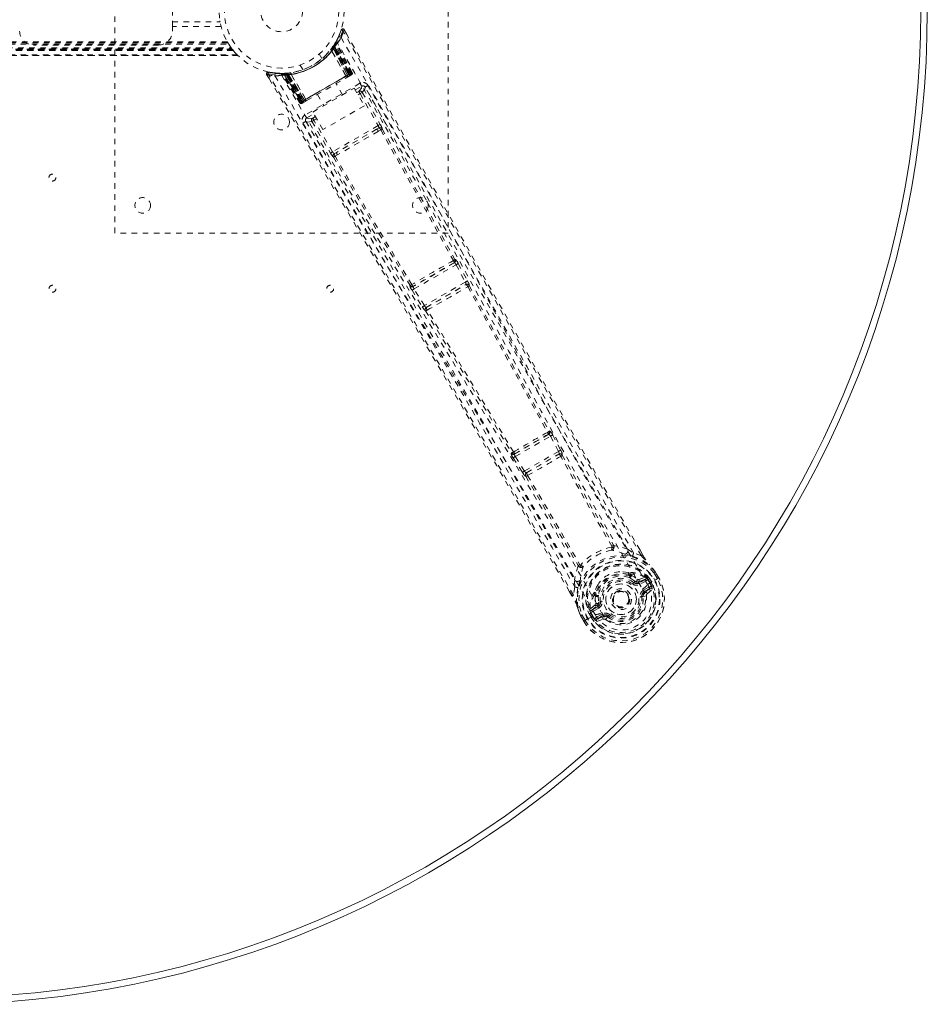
# Model space of a CAD drawing. Header units: inches. Extents: x 7.1 to 78.6, y 22.7 to 58.4.
# Tile 4 of 5: x 62.3 to 78.6, y 22.7 to 40.4. Entities that reach past the tile are written whole.
import ezdxf

# ---------------------------------------------------------------- set-up
doc = ezdxf.new("R2010")
doc.units = ezdxf.units.IN
doc.header["$MEASUREMENT"] = 0
doc.linetypes.add('SLD-Dashed', pattern=[0.075, 0.05, -0.025])
doc.linetypes.add('SLD-Solid', pattern=[0])

msp = doc.modelspace()

# ---------------------------------------------------------------- linework, layer by layer
at = {"color": 7, "linetype": 'SLD-Dashed', "lineweight": 0}
for p, q in [((63.965, 36.557), (63.965, 44.557)), ((69.965, 44.557), (69.965, 36.557)), ((65, 40.276), (65, 40.839)), ((65, 40.36), (65.858, 40.36)), ((65.876, 40.276), (65, 40.276)), ((65, 40.276), (65, 40.192)), ((68.093, 40.217), (68.067, 40.203)), ((68.135, 40.143), (68.093, 40.217)), ((67.987, 40.08), (67.93, 39.974)), ((68.039, 40.212), (67.991, 40.091)), ((66.08, 39.863), (19.6, 39.863)), ((66.077, 39.867), (19.604, 39.867)), ((19.605, 39.869), (66.076, 39.869)), ((19.607, 39.871), (66.074, 39.871)), ((19.623, 39.893), (66.057, 39.893)), ((19.668, 39.959), (66.013, 39.959)), ((19.683, 39.984), (65.997, 39.984)), ((19.694, 40.002), (65.987, 40.002)), ((64.75, 39.942), (62.5, 39.942)), ((66.074, 39.871), (66.09, 39.851)), ((67.852, 39.861), (67.85, 39.859)), ((67.879, 39.896), (67.902, 39.879)), ((67.881, 39.899), (67.897, 39.923)), ((67.881, 39.899), (67.904, 39.882)), ((67.892, 39.916), (67.89, 39.912)), ((67.89, 39.912), (67.913, 39.895)), ((67.891, 39.885), (67.892, 39.886)), ((68.15, 39.398), (67.891, 39.885)), ((67.933, 39.951), (67.892, 39.886)), ((67.892, 39.916), (67.916, 39.899)), ((67.892, 39.886), (68.151, 39.399)), ((67.894, 39.917), (67.893, 39.916)), ((67.934, 39.98), (67.894, 39.917)), ((67.897, 39.923), (67.901, 39.928)), ((67.897, 39.923), (67.921, 39.907)), ((67.901, 39.928), (67.906, 39.936)), ((67.901, 39.928), (67.925, 39.912)), ((67.902, 39.879), (68.172, 39.411)), ((68.175, 39.413), (67.904, 39.882)), ((68.188, 39.42), (67.913, 39.895)), ((67.916, 39.899), (68.191, 39.422)), ((67.925, 39.912), (67.921, 39.907)), ((67.921, 39.907), (68.199, 39.426)), ((67.93, 39.942), (67.925, 39.941)), ((68.203, 39.429), (67.925, 39.912)), ((68.209, 39.428), (67.931, 39.954)), ((68.209, 39.433), (67.933, 39.951)), ((67.952, 39.983), (67.944, 39.97)), ((68.225, 39.442), (67.944, 39.97)), ((67.952, 40.012), (67.945, 39.999)), ((68.236, 39.448), (67.952, 39.983)), ((19.5, 39.752), (66.181, 39.752)), ((66.18, 39.752), (19.501, 39.752)), ((19.502, 39.752), (66.179, 39.752)), ((66.167, 39.764), (19.513, 39.764)), ((66.097, 39.842), (19.584, 39.842)), ((19.584, 39.842), (66.097, 39.842)), ((19.588, 39.847), (66.093, 39.847)), ((19.589, 39.848), (66.092, 39.848)), ((66.09, 39.851), (19.591, 39.851)), ((19.591, 39.851), (66.09, 39.851)), ((66.092, 39.848), (66.097, 39.842)), ((66.097, 39.842), (66.093, 39.847)), ((67.692, 39.699), (67.644, 39.782)), ((67.868, 39.839), (67.867, 39.837)), ((68.124, 39.383), (67.867, 39.837)), ((67.868, 39.839), (68.126, 39.383)), ((67.297, 39.582), (67.346, 39.499)), ((66.696, 39.41), (66.739, 39.338)), ((66.722, 39.426), (66.728, 39.455)), ((66.853, 39.44), (66.728, 39.455)), ((66.96, 39.43), (66.944, 39.43)), ((66.985, 39.416), (66.969, 39.416)), ((67.29, 38.902), (66.969, 39.416)), ((67.055, 39.433), (66.981, 39.43)), ((67.302, 38.909), (66.985, 39.416)), ((67.005, 39.419), (67.322, 38.916)), ((67.083, 39.419), (67.006, 39.416)), ((67.318, 38.918), (67.006, 39.416)), ((67.045, 39.404), (67.043, 39.433)), ((67.043, 39.433), (67.049, 39.433)), ((67.045, 39.404), (67.324, 38.921)), ((67.051, 39.404), (67.045, 39.404)), ((67.051, 39.404), (67.049, 39.433)), ((67.328, 38.924), (67.051, 39.404)), ((67.057, 39.434), (67.055, 39.433)), ((67.062, 39.434), (67.058, 39.434)), ((67.06, 39.405), (67.058, 39.434)), ((67.336, 38.928), (67.06, 39.405)), ((67.065, 39.405), (67.062, 39.434)), ((67.065, 39.405), (67.339, 38.93)), ((67.077, 39.435), (67.081, 39.436)), ((67.08, 39.407), (67.077, 39.435)), ((67.08, 39.407), (67.352, 38.937)), ((67.084, 39.407), (67.081, 39.436)), ((67.083, 39.419), (67.085, 39.42)), ((67.375, 38.951), (67.083, 39.419)), ((67.355, 38.939), (67.084, 39.407)), ((67.085, 39.42), (67.377, 38.952)), ((67.128, 39.442), (67.125, 39.441)), ((67.138, 39.417), (67.136, 39.417)), ((67.402, 38.965), (67.136, 39.417)), ((67.138, 39.417), (67.403, 38.967)), ((68.199, 39.426), (67.328, 38.924)), ((67.339, 38.93), (68.188, 39.42)), ((67.346, 39.499), (67.348, 39.5)), ((68.172, 39.411), (67.355, 38.939)), ((68.124, 39.383), (68.126, 39.383)), ((68.14, 39.359), (68.198, 39.392)), ((68.151, 39.399), (68.15, 39.398)), ((68.151, 39.399), (68.209, 39.433)), ((68.172, 39.411), (68.175, 39.413)), ((68.202, 39.395), (68.205, 39.397)), ((68.213, 39.401), (68.217, 39.404)), ((68.217, 39.404), (68.216, 39.406)), ((68.223, 39.407), (68.223, 39.407)), ((68.224, 39.408), (68.227, 39.41)), ((68.225, 39.442), (68.236, 39.448)), ((68.377, 39.255), (67.387, 38.683)), ((67.527, 38.737), (68.273, 39.167)), ((68.063, 39.046), (67.947, 39.248)), ((68.273, 39.167), (68.456, 38.85)), ((68.291, 39.135), (68.408, 39.203)), ((68.469, 39.186), (68.458, 39.199)), ((68.47, 39.184), (68.465, 39.192)), ((68.471, 39.182), (68.47, 39.184)), ((68.871, 38.474), (68.471, 39.183)), ((67.609, 39.053), (67.725, 38.851)), ((68.32, 39.086), (68.356, 39.107)), ((68.342, 39.047), (68.379, 39.068)), ((68.379, 39.068), (68.703, 38.493)), ((68.418, 39.09), (68.742, 38.515)), ((67.29, 38.902), (67.302, 38.909)), ((67.318, 38.918), (67.375, 38.951)), ((67.327, 38.891), (67.331, 38.892)), ((67.332, 38.893), (67.332, 38.893)), ((67.339, 38.897), (67.343, 38.899)), ((67.351, 38.903), (67.354, 38.905)), ((67.352, 38.937), (67.355, 38.939)), ((67.358, 38.908), (67.416, 38.941)), ((67.377, 38.952), (67.375, 38.951)), ((67.402, 38.965), (67.403, 38.967)), ((68.456, 38.85), (67.71, 38.42)), ((67.417, 38.631), (67.545, 38.705)), ((67.574, 38.655), (67.526, 38.628)), ((67.71, 38.42), (67.527, 38.737)), ((67.395, 38.586), (67.401, 38.569)), ((67.398, 38.576), (67.403, 38.568)), ((67.403, 38.568), (67.403, 38.566)), ((67.403, 38.566), (67.817, 37.865)), ((67.51, 38.566), (67.846, 37.998)), ((67.596, 38.616), (67.548, 38.589)), ((67.884, 38.021), (67.548, 38.589)), ((68.703, 38.493), (67.884, 38.021)), ((68.717, 38.45), (68.676, 38.427)), ((68.676, 38.427), (67.955, 38.011)), ((68.708, 38.391), (68.75, 38.416)), ((67.955, 38.011), (67.914, 37.987)), ((67.928, 37.941), (67.97, 37.965)), ((69.965, 36.557), (63.965, 36.557)), ((70.077, 36.024), (69.336, 35.596)), ((69.352, 35.553), (70.106, 35.989)), ((70.071, 36.023), (70.077, 36.024)), ((70.094, 36.084), (70.087, 36.083)), ((70.106, 35.989), (70.273, 35.678)), ((70.145, 36.01), (70.312, 35.699)), ((69.279, 35.617), (69.275, 35.611)), ((70.273, 35.678), (69.537, 35.254)), ((69.571, 35.221), (70.284, 35.632)), ((70.284, 35.632), (70.283, 35.632)), ((70.345, 35.614), (70.345, 35.615)), ((69.314, 35.53), (69.499, 35.23)), ((69.336, 35.596), (69.339, 35.601)), ((69.537, 35.254), (69.352, 35.553)), ((69.556, 35.159), (69.556, 35.159)), ((69.572, 35.221), (69.571, 35.221)), ((71.779, 32.995), (71.792, 32.998)), ((71.775, 32.938), (71.159, 32.582)), ((71.173, 32.538), (71.807, 32.904)), ((71.762, 32.935), (71.775, 32.938)), ((71.807, 32.904), (71.951, 32.631)), ((71.846, 32.925), (71.99, 32.651)), ((71.108, 32.607), (71.099, 32.597)), ((71.951, 32.631), (71.337, 32.277)), ((71.99, 32.651), (72.005, 32.621)), ((71.135, 32.514), (71.3, 32.253)), ((71.159, 32.582), (71.168, 32.592)), ((71.337, 32.277), (71.173, 32.538)), ((71.376, 32.247), (71.957, 32.583)), ((71.957, 32.583), (71.957, 32.582)), ((72.018, 32.563), (72.019, 32.564)), ((71.3, 32.253), (71.319, 32.225)), ((71.377, 32.247), (71.376, 32.247)), ((71.361, 32.184), (71.362, 32.184)), ((73.194, 30.871), (73.302, 30.804)), ((73.468, 30.766), (73.417, 30.854)), ((73.469, 30.766), (73.418, 30.854)), ((73.443, 30.752), (73.302, 30.804)), ((72.244, 30.193), (72.239, 30.32)), ((73.207, 30.451), (73.226, 30.442)), ((73.24, 30.386), (73.228, 30.405)), ((73.246, 30.421), (73.258, 30.402)), ((73.305, 30.271), (73.323, 30.294)), ((73.323, 30.294), (73.334, 30.288)), ((73.391, 30.286), (73.515, 30.329)), ((73.512, 30.365), (73.401, 30.326)), ((73.515, 30.329), (73.403, 30.264)), ((73.53, 30.303), (73.418, 30.238)), ((73.512, 30.365), (73.526, 30.361)), ((73.531, 30.359), (73.526, 30.361)), ((73.548, 30.341), (73.555, 30.33)), ((73.563, 30.327), (73.548, 30.341)), ((73.551, 30.237), (73.681, 30.312)), ((73.555, 30.33), (73.594, 30.263)), ((73.588, 30.343), (73.563, 30.327)), ((73.599, 30.266), (73.563, 30.327)), ((73.588, 30.343), (73.624, 30.281)), ((73.588, 30.343), (73.588, 30.343)), ((73.73, 30.341), (73.672, 30.441)), ((73.681, 30.312), (73.686, 30.315)), ((73.686, 30.315), (73.706, 30.326)), ((73.697, 30.456), (73.695, 30.459)), ((73.755, 30.353), (73.696, 30.455)), ((73.756, 30.355), (73.697, 30.456)), ((73.706, 30.326), (73.753, 30.353)), ((73.753, 30.353), (73.756, 30.355)), ((72.244, 30.193), (72.218, 30.045)), ((73.391, 30.286), (73.403, 30.264)), ((73.479, 30.133), (73.58, 30.191)), ((73.494, 30.107), (73.595, 30.165)), ((73.595, 30.165), (73.504, 30.089)), ((73.548, 30.069), (73.639, 30.149)), ((73.594, 30.263), (73.599, 30.266)), ((72.193, 30.029), (72.149, 30.106)), ((72.15, 30.107), (72.194, 30.03)), ((72.595, 30.077), (72.596, 30.098)), ((72.603, 30.05), (72.614, 30.031)), ((72.626, 30.057), (72.637, 30.038)), ((73.474, 30.021), (73.45, 30.018)), ((73.474, 30.031), (73.474, 30.021)), ((73.533, 30.029), (73.474, 30.021)), ((73.504, 30.089), (73.494, 30.107)), ((72.515, 29.777), (72.519, 29.792)), ((72.515, 29.777), (72.515, 29.772)), ((72.608, 29.868), (72.519, 29.792)), ((72.519, 29.792), (72.519, 29.792)), ((72.519, 29.792), (72.519, 29.792)), ((72.548, 29.771), (72.648, 29.857)), ((72.661, 29.836), (72.548, 29.771)), ((72.676, 29.81), (72.563, 29.745)), ((72.648, 29.857), (72.661, 29.836)), ((72.675, 29.92), (72.704, 29.924)), ((72.675, 29.907), (72.675, 29.92)), ((72.942, 29.893), (72.935, 29.907)), ((72.946, 29.886), (72.942, 29.893)), ((72.346, 29.68), (72.348, 29.677)), ((72.406, 29.575), (72.348, 29.677)), ((72.349, 29.677), (72.407, 29.575)), ((72.373, 29.691), (72.431, 29.591)), ((72.409, 29.577), (72.455, 29.604)), ((72.455, 29.604), (72.475, 29.616)), ((72.475, 29.616), (72.48, 29.619)), ((72.48, 29.619), (72.61, 29.694)), ((72.526, 29.728), (72.5, 29.715)), ((72.5, 29.715), (72.5, 29.715)), ((72.536, 29.652), (72.5, 29.715)), ((72.522, 29.748), (72.528, 29.737)), ((72.526, 29.729), (72.522, 29.748)), ((72.526, 29.728), (72.562, 29.667)), ((72.528, 29.737), (72.566, 29.669)), ((72.536, 29.652), (72.536, 29.652)), ((72.566, 29.669), (72.562, 29.667)), ((72.61, 29.694), (72.61, 29.694)), ((72.636, 29.646), (72.737, 29.704)), ((72.643, 29.573), (72.757, 29.612)), ((72.651, 29.62), (72.752, 29.678)), ((72.762, 29.66), (72.651, 29.62)), ((72.762, 29.66), (72.752, 29.678)), ((72.835, 29.653), (72.828, 29.658)), ((72.85, 29.672), (72.835, 29.653)), ((72.406, 29.575), (72.409, 29.577))]:
    msp.add_line(p, q, dxfattribs=at)
at = {"color": 7, "linetype": 'SLD-Dashed', "lineweight": 0, "flags": 128}
for points in [[(65.858, 40.36), (65.856, 40.371), (65.855, 40.379)], [(68.091, 40.216), (68.085, 40.221), (68.078, 40.226), (68.071, 40.229), (68.063, 40.231), (68.055, 40.229), (68.049, 40.226), (68.043, 40.221), (68.04, 40.214)], [(73.418, 30.854), (72.112, 33.121), (70.769, 35.482), (69.43, 37.851), (68.093, 40.217)], [(68.037, 40.077), (68.828, 38.697), (69.606, 37.311), (70.373, 35.922), (71.132, 34.532), (71.726, 33.444), (72.324, 32.362), (72.93, 31.291), (73.551, 30.237)], [(73.443, 30.752), (73.035, 31.456), (72.611, 32.192), (72.171, 32.958), (71.773, 33.655), (71.517, 34.104), (71.249, 34.576), (70.969, 35.068), (70.692, 35.558), (70.451, 35.983), (70.133, 36.546), (69.794, 37.145), (69.435, 37.78), (69.103, 38.369), (68.067, 40.203)], [(66.728, 39.452), (66.72, 39.452), (66.712, 39.45), (66.704, 39.446), (66.698, 39.441), (66.694, 39.435), (66.692, 39.427), (66.692, 39.42), (66.695, 39.413)], [(66.696, 39.411), (66.697, 39.41), (66.698, 39.412), (66.703, 39.415), (66.712, 39.42), (66.717, 39.423), (66.722, 39.426)], [(72.149, 30.106), (70.832, 32.381), (69.458, 34.727), (68.078, 37.069), (66.696, 39.411)], [(72.218, 30.045), (71.85, 30.685), (71.46, 31.361), (71.046, 32.072), (70.611, 32.82), (70.208, 33.508), (69.789, 34.223), (69.692, 34.388), (69.595, 34.554), (69.496, 34.721), (69.429, 34.836), (69.363, 34.948), (69.294, 35.064), (69.223, 35.186), (68.992, 35.577), (68.736, 36.012), (68.454, 36.49), (68.275, 36.793), (68.086, 37.113), (67.881, 37.46), (67.69, 37.784), (67.441, 38.206), (67.219, 38.581), (67.026, 38.91), (66.86, 39.191), (66.722, 39.426)], [(66.846, 39.389), (67.646, 38.014), (68.456, 36.647), (69.276, 35.288), (70.1, 33.937), (70.746, 32.878), (71.384, 31.819), (72.007, 30.759), (72.61, 29.694)], [(67.119, 39.442), (66.934, 39.43), (66.891, 39.435)], [(66.955, 39.428), (66.966, 39.421), (66.977, 39.412)], [(66.966, 39.421), (66.97, 39.417), (66.971, 39.416)], [(66.968, 39.395), (67.766, 38.025), (68.576, 36.662), (69.396, 35.308), (70.221, 33.961), (70.866, 32.906), (71.504, 31.85), (72.127, 30.791), (72.727, 29.727)], [(66.999, 39.43), (67.007, 39.431), (67.043, 39.433)], [(67.001, 39.422), (67.005, 39.417), (67.006, 39.416)], [(67.403, 38.967), (67.582, 39.07), (67.763, 39.175), (67.945, 39.28), (68.124, 39.383)], [(67.418, 38.942), (67.596, 39.045), (67.778, 39.15), (67.959, 39.255), (68.138, 39.358)], [(68.126, 39.383), (68.146, 39.378), (68.151, 39.377)], [(68.151, 39.377), (68.152, 39.388), (68.15, 39.398)], [(68.209, 39.433), (68.209, 39.432), (68.207, 39.431), (68.204, 39.43), (68.2, 39.427), (68.195, 39.424), (68.189, 39.421), (68.182, 39.417), (68.175, 39.413)], [(68.191, 39.422), (68.204, 39.429), (68.214, 39.436), (68.222, 39.44), (68.225, 39.442)], [(68.236, 39.448), (68.234, 39.447), (68.227, 39.443), (68.216, 39.436), (68.203, 39.429)], [(68.204, 39.398), (68.208, 39.4), (68.211, 39.4), (68.212, 39.401), (68.212, 39.401)], [(68.205, 39.397), (68.208, 39.399), (68.211, 39.4), (68.213, 39.401), (68.213, 39.402)], [(68.408, 39.203), (68.402, 39.166), (68.356, 39.107)], [(68.408, 39.203), (68.405, 39.207), (68.398, 39.219), (68.389, 39.235), (68.377, 39.255)], [(68.418, 39.09), (68.463, 39.149), (68.469, 39.182)], [(73.194, 30.871), (71.609, 33.636), (70.037, 36.409), (68.469, 39.186)], [(73.302, 30.804), (72.932, 31.445), (72.547, 32.114), (72.148, 32.811), (71.768, 33.476), (71.385, 34.15), (71.002, 34.825), (70.629, 35.483), (70.272, 36.114), (69.94, 36.703), (69.568, 37.362), (69.219, 37.98), (68.877, 38.587), (68.521, 39.216)], [(68.356, 39.107), (68.357, 39.106), (68.358, 39.104), (68.36, 39.1), (68.363, 39.095), (68.367, 39.089), (68.37, 39.083), (68.375, 39.076), (68.379, 39.068)], [(68.418, 39.09), (68.414, 39.088), (68.405, 39.083), (68.393, 39.076), (68.379, 39.068)], [(67.324, 38.921), (67.311, 38.914), (67.3, 38.908), (67.293, 38.903), (67.29, 38.902)], [(67.302, 38.909), (67.305, 38.91), (67.312, 38.915), (67.323, 38.921), (67.336, 38.928)], [(67.317, 38.918), (67.322, 38.912), (67.323, 38.911)], [(67.352, 38.937), (67.345, 38.933), (67.338, 38.93), (67.332, 38.926), (67.327, 38.923), (67.323, 38.921), (67.32, 38.919), (67.318, 38.918), (67.318, 38.918)], [(67.342, 38.899), (67.343, 38.899), (67.345, 38.9), (67.347, 38.902), (67.351, 38.903)], [(67.344, 38.9), (67.344, 38.9), (67.345, 38.901), (67.347, 38.902), (67.35, 38.905)], [(67.357, 38.907), (67.358, 38.908), (67.359, 38.908)], [(67.377, 38.952), (67.384, 38.945), (67.395, 38.941)], [(67.402, 38.965), (67.396, 38.945), (67.395, 38.941)], [(67.387, 38.683), (67.398, 38.664), (67.408, 38.647), (67.415, 38.636), (67.417, 38.631)], [(67.526, 38.628), (67.452, 38.618), (67.417, 38.631)], [(67.526, 38.628), (67.526, 38.627), (67.528, 38.624), (67.53, 38.621), (67.533, 38.616), (67.536, 38.61), (67.54, 38.603), (67.544, 38.596), (67.548, 38.589)], [(67.349, 38.539), (67.54, 38.215), (67.758, 37.846), (67.997, 37.441), (68.213, 37.075), (68.326, 36.884), (68.44, 36.692), (68.553, 36.5), (68.681, 36.283), (68.811, 36.063), (68.936, 35.85), (69.192, 35.416), (69.43, 35.013), (69.649, 34.641), (69.863, 34.277), (70.112, 33.854), (70.537, 33.129), (70.966, 32.397), (71.407, 31.639), (71.836, 30.9), (72.244, 30.193)], [(67.401, 38.569), (67.436, 38.556), (67.51, 38.566)], [(67.401, 38.569), (69.022, 35.823), (70.638, 33.075), (72.239, 30.32)], [(67.548, 38.589), (67.534, 38.581), (67.522, 38.573), (67.514, 38.568), (67.51, 38.566)], [(68.742, 38.515), (68.738, 38.513), (68.729, 38.508), (68.716, 38.501), (68.703, 38.493)], [(68.717, 38.45), (68.734, 38.456), (68.747, 38.454)], [(68.676, 38.427), (68.499, 38.324), (68.321, 38.221), (68.137, 38.116), (67.955, 38.011)], [(68.708, 38.391), (68.525, 38.285), (68.339, 38.178), (68.153, 38.071), (67.97, 37.965)], [(68.75, 38.416), (69.409, 37.242), (70.059, 36.064)], [(68.778, 38.434), (69.437, 37.26), (70.087, 36.083)], [(67.884, 38.021), (67.871, 38.013), (67.859, 38.005), (67.85, 38), (67.846, 37.998)], [(67.898, 37.926), (68.585, 36.769), (69.279, 35.617)], [(69.309, 35.632), (68.615, 36.784), (67.928, 37.941)], [(69.597, 37.098), (70.296, 35.828), (71.05, 34.44), (71.641, 33.353), (72.237, 32.273), (72.843, 31.204), (73.464, 30.152)], [(70.145, 36.01), (70.144, 36.009), (70.141, 36.008), (70.137, 36.006), (70.132, 36.003), (70.126, 36), (70.12, 35.996), (70.113, 35.993), (70.106, 35.989)], [(70.312, 35.699), (70.31, 35.698), (70.308, 35.697), (70.304, 35.695), (70.299, 35.692), (70.293, 35.689), (70.287, 35.686), (70.28, 35.682), (70.273, 35.678)], [(70.312, 35.699), (70.327, 35.669), (70.328, 35.668)], [(70.331, 35.629), (70.334, 35.628), (70.345, 35.614)], [(70.345, 35.614), (71.062, 34.302), (71.779, 32.995)], [(69.352, 35.553), (69.345, 35.549), (69.338, 35.545), (69.332, 35.541), (69.326, 35.538), (69.321, 35.535), (69.318, 35.532), (69.315, 35.531), (69.314, 35.53)], [(70.317, 35.595), (71.034, 34.281), (71.751, 32.973)], [(69.537, 35.254), (69.53, 35.249), (69.524, 35.245), (69.518, 35.241), (69.512, 35.238), (69.507, 35.235), (69.503, 35.233), (69.501, 35.231), (69.499, 35.23)], [(69.499, 35.23), (69.518, 35.202), (69.519, 35.2)], [(69.556, 35.159), (70.334, 33.881), (71.108, 32.607)], [(71.141, 32.621), (70.367, 33.896), (69.587, 35.174)], [(71.775, 32.938), (71.782, 32.937), (71.79, 32.93), (71.799, 32.919), (71.803, 32.912), (71.807, 32.904)], [(71.846, 32.925), (71.844, 32.924), (71.841, 32.922), (71.837, 32.92), (71.833, 32.918), (71.827, 32.915), (71.821, 32.911), (71.814, 32.908), (71.807, 32.904)], [(71.99, 32.651), (71.986, 32.649), (71.976, 32.644), (71.964, 32.638), (71.951, 32.631)], [(71.951, 32.631), (71.954, 32.623), (71.957, 32.615), (71.96, 32.6), (71.96, 32.589), (71.959, 32.585), (71.958, 32.583), (71.957, 32.583)], [(71.173, 32.538), (71.166, 32.534), (71.159, 32.53), (71.153, 32.526), (71.148, 32.522), (71.143, 32.519), (71.139, 32.517), (71.137, 32.515), (71.135, 32.514)], [(71.173, 32.538), (71.168, 32.545), (71.164, 32.552), (71.158, 32.566), (71.157, 32.576), (71.159, 32.582)], [(72.911, 30.923), (72.447, 31.728), (71.99, 32.541)], [(72.018, 32.564), (72.475, 31.751), (72.939, 30.946)], [(71.337, 32.277), (71.331, 32.272), (71.324, 32.268), (71.318, 32.265), (71.313, 32.261), (71.308, 32.258), (71.304, 32.256), (71.301, 32.254), (71.3, 32.253)], [(71.362, 32.184), (71.837, 31.383), (72.302, 30.579)], [(71.395, 32.198), (71.871, 31.396), (72.336, 30.591)], [(72.908, 30.908), (72.917, 30.903), (72.926, 30.901), (72.935, 30.901), (72.942, 30.905), (72.947, 30.912), (72.949, 30.92), (72.948, 30.93), (72.945, 30.94)], [(72.908, 30.908), (72.912, 30.915), (72.912, 30.919), (72.912, 30.921), (72.911, 30.923)], [(73.194, 30.871), (73.073, 30.914), (72.945, 30.94)], [(73.159, 30.777), (73.146, 30.78), (73.138, 30.782)], [(73.285, 30.748), (73.434, 30.691), (73.58, 30.597)], [(73.469, 30.766), (73.469, 30.766), (73.468, 30.766), (73.466, 30.765), (73.463, 30.763), (73.458, 30.761), (73.453, 30.758), (73.448, 30.755), (73.443, 30.752)], [(72.304, 30.57), (72.263, 30.447), (72.239, 30.32)], [(72.304, 30.57), (72.311, 30.562), (72.319, 30.557), (72.328, 30.555), (72.336, 30.556), (72.343, 30.56), (72.348, 30.567), (72.351, 30.576), (72.35, 30.586)], [(72.336, 30.591), (72.337, 30.589), (72.339, 30.588), (72.343, 30.587), (72.35, 30.586)], [(73.587, 30.589), (73.584, 30.594), (73.58, 30.597)], [(73.695, 30.459), (73.641, 30.53), (73.58, 30.597)], [(73.697, 30.456), (73.639, 30.532), (73.587, 30.589)], [(72.344, 30.324), (72.343, 30.316), (72.339, 30.303)], [(73.207, 30.451), (73.113, 30.465), (73.056, 30.463)], [(73.323, 30.294), (73.27, 30.333), (73.221, 30.36)], [(73.258, 30.402), (73.31, 30.374), (73.366, 30.332)], [(73.366, 30.332), (73.387, 30.324), (73.401, 30.326)], [(73.53, 30.303), (73.527, 30.308), (73.525, 30.313), (73.522, 30.317), (73.52, 30.321), (73.518, 30.324), (73.517, 30.327), (73.516, 30.328), (73.515, 30.329)], [(73.555, 30.33), (73.545, 30.315), (73.53, 30.303)], [(73.563, 30.327), (73.563, 30.327), (73.563, 30.327)], [(73.695, 30.459), (73.694, 30.459), (73.693, 30.458), (73.69, 30.456), (73.688, 30.453), (73.684, 30.451), (73.68, 30.448), (73.676, 30.444), (73.672, 30.441)], [(73.672, 30.441), (73.677, 30.444), (73.682, 30.447), (73.687, 30.45), (73.691, 30.452), (73.694, 30.454), (73.697, 30.455), (73.697, 30.456), (73.697, 30.456)], [(73.756, 30.355), (73.756, 30.355), (73.755, 30.355), (73.753, 30.353), (73.75, 30.352), (73.746, 30.35), (73.741, 30.347), (73.735, 30.344), (73.73, 30.341)], [(72.3, 30.179), (72.275, 30.022), (72.283, 29.849)], [(72.662, 30.236), (72.632, 30.188), (72.596, 30.098)], [(73.464, 30.152), (73.498, 30.082), (73.517, 30.005), (73.518, 29.925), (73.501, 29.846), (73.469, 29.77), (73.423, 29.701), (73.364, 29.641), (73.296, 29.593), (73.219, 29.558), (73.139, 29.537), (73.056, 29.531), (72.974, 29.541), (72.897, 29.567), (72.828, 29.608), (72.771, 29.662), (72.727, 29.727)], [(73.287, 30.247), (73.29, 30.251), (73.293, 30.256), (73.297, 30.26), (73.299, 30.263), (73.302, 30.266), (73.303, 30.268), (73.304, 30.27), (73.305, 30.271)], [(73.418, 30.238), (73.415, 30.243), (73.413, 30.248), (73.41, 30.252), (73.408, 30.256), (73.406, 30.26), (73.404, 30.262), (73.404, 30.264), (73.403, 30.264)], [(73.479, 30.133), (73.482, 30.128), (73.485, 30.123), (73.487, 30.118), (73.49, 30.115), (73.491, 30.111), (73.493, 30.109), (73.494, 30.107), (73.494, 30.107)], [(73.58, 30.191), (73.602, 30.199), (73.626, 30.197)], [(73.595, 30.165), (73.595, 30.166), (73.594, 30.167), (73.592, 30.17), (73.59, 30.173), (73.588, 30.177), (73.586, 30.181), (73.583, 30.186), (73.58, 30.191)], [(72.218, 30.045), (72.213, 30.042), (72.208, 30.039), (72.203, 30.036), (72.199, 30.033), (72.195, 30.031), (72.193, 30.03), (72.193, 30.029), (72.193, 30.029)], [(72.614, 30.031), (72.613, 29.971), (72.62, 29.901)], [(73.421, 30.015), (73.426, 30.015), (73.432, 30.016), (73.437, 30.017), (73.441, 30.017), (73.445, 30.018), (73.448, 30.018), (73.45, 30.018), (73.45, 30.018)], [(72.283, 29.849), (72.285, 29.843), (72.287, 29.838)], [(72.283, 29.849), (72.308, 29.772), (72.346, 29.68)], [(72.348, 29.677), (72.311, 29.765), (72.287, 29.838)], [(72.548, 29.771), (72.549, 29.77), (72.55, 29.769), (72.551, 29.766), (72.553, 29.763), (72.555, 29.759), (72.558, 29.755), (72.56, 29.75), (72.563, 29.745)], [(72.62, 29.901), (72.617, 29.879), (72.608, 29.868)], [(72.676, 29.81), (72.673, 29.815), (72.67, 29.819), (72.667, 29.824), (72.665, 29.828), (72.663, 29.831), (72.662, 29.833), (72.661, 29.835), (72.661, 29.836)], [(72.734, 29.928), (72.728, 29.927), (72.723, 29.926), (72.718, 29.926), (72.713, 29.925), (72.71, 29.924), (72.707, 29.924), (72.705, 29.924), (72.704, 29.924)], [(72.346, 29.68), (72.347, 29.681), (72.348, 29.681), (72.351, 29.682), (72.355, 29.684), (72.359, 29.685), (72.363, 29.687), (72.368, 29.689), (72.373, 29.691)], [(72.348, 29.677), (72.347, 29.676), (72.348, 29.677), (72.35, 29.678), (72.354, 29.68), (72.358, 29.682), (72.363, 29.685), (72.368, 29.688), (72.373, 29.691)], [(72.431, 29.591), (72.425, 29.588), (72.42, 29.584), (72.415, 29.582), (72.411, 29.579), (72.408, 29.577), (72.406, 29.576), (72.405, 29.575), (72.406, 29.575)], [(72.526, 29.728), (72.526, 29.728), (72.526, 29.729)], [(72.563, 29.745), (72.546, 29.738), (72.528, 29.737)], [(72.562, 29.667), (72.559, 29.665), (72.553, 29.662), (72.545, 29.657), (72.536, 29.652)], [(72.607, 29.609), (72.618, 29.63), (72.636, 29.646)], [(72.636, 29.646), (72.638, 29.641), (72.641, 29.636), (72.644, 29.631), (72.646, 29.628), (72.648, 29.624), (72.649, 29.622), (72.65, 29.62), (72.651, 29.62)], [(72.737, 29.704), (72.739, 29.699), (72.742, 29.694), (72.745, 29.69), (72.747, 29.686), (72.749, 29.683), (72.75, 29.68), (72.751, 29.679), (72.752, 29.678)], [(72.868, 29.696), (72.865, 29.691), (72.861, 29.687), (72.858, 29.683), (72.855, 29.679), (72.853, 29.676), (72.851, 29.674), (72.85, 29.672), (72.85, 29.672)]]:
    msp.add_lwpolyline(points, dxfattribs=at)
at = {"color": 7, "linetype": 'SLD-Dashed', "lineweight": 0}
for centre, radius in [((66.965, 40.557), 1.125), ((66.965, 40.557), 1.03), ((66.965, 40.557), 0.376), ((66.965, 38.557), 0.141), ((62.84, 37.557), 0.0625), ((64.465, 37.057), 0.141), ((69.465, 37.057), 0.141), ((62.84, 35.557), 0.0625), ((67.84, 35.557), 0.0625), ((73.077, 29.971), 0.7), ((73.077, 29.971), 0.69), ((73.077, 29.971), 0.623), ((73.077, 29.971), 0.32), ((73.077, 29.971), 0.275), ((73.077, 29.971), 0.188), ((73.077, 29.971), 0.157), ((73.077, 29.971), 0.142), ((73.077, 29.971), 0.139), ((73.077, 29.971), 0.138)]:
    msp.add_circle(centre, radius, dxfattribs=at)
at = {"color": 7, "linetype": 'SLD-Solid', "lineweight": 15}
for radius in [17.875, 17.757, 17.757]:
    msp.add_arc((60.715, 40.557), radius, 270, 90, dxfattribs=at)
at = {"color": 7, "linetype": 'SLD-Dashed', "lineweight": 0}
for centre, radius, start, end in [((66.947, 40.593), 1.206, 334.6778, 341.8734), ((68.067, 40.203), 0.03, 29.4674, 162.1545), ((62.5, 40.192), 0.25, 180, 270), ((64.75, 40.192), 0.25, 270, 360), ((66.965, 40.558), 1.158, 257.8714, 342.1368), ((66.966, 40.557), 1.127, 329.5249, 334.6585), ((66.862, 40.767), 1.363, 324.4473, 329.5874), ((66.972, 40.555), 1.12, 334.6373, 342.102), ((68.011, 40.062), 0.03, 30.2575, 154.0793), ((68.034, 40.148), 0.0637, 58.5985, 85.805), ((66.97, 40.56), 1.13, 209.5815, 212.1294), ((66.94, 40.535), 1.092, 217.6141, 225.7632), ((66.949, 40.585), 1.19, 270.8801, 329.1199), ((66.965, 40.557), 1.127, 270.4732, 329.5268), ((66.966, 40.556), 1.155, 274.2142, 325.7857), ((66.966, 40.556), 1.155, 274.9104, 325.0896), ((66.966, 40.556), 1.155, 275.8866, 324.1134), ((67.883, 39.867), 0.031, 190.2226, 241.685), ((67.226, 40.192), 0.732, 331.2375, 335.2461), ((67.172, 40.412), 0.874, 323.5636, 325.4762), ((67.976, 39.846), 0.109, 121.2506, 150.4792), ((67.918, 39.901), 0.0297, 145.5268, 208.5208), ((67.917, 39.899), 0.0297, 145.4493, 208.5184), ((68.013, 39.845), 0.137, 119.4044, 143.517), ((67.159, 40.239), 0.826, 334.4251, 339.5914), ((67.183, 40.233), 0.805, 335.5296, 340.9267), ((67.151, 40.248), 0.844, 336.4939, 341.7217), ((67.96, 39.965), 0.0299, 149.2393, 208.2095), ((67.209, 40.417), 0.846, 328.8026, 330.3418), ((67.941, 39.943), 0.0429, 47.0146, 95.8227), ((67.971, 39.984), 0.0299, 150.3021, 208.0904), ((67.978, 39.998), 0.03, 151.0764, 208.0207), ((-66.071, -37.721), 154.932, 28.89972, 30.09799), ((66.984, 40.526), 1.12, 277.9257, 322.0744), ((67.884, 39.868), 0.0345, 194.8322, 241.044), ((66.722, 39.426), 0.03, 77.8469, 210.5317), ((66.943, 40.584), 1.2, 258.1036, 265.3371), ((66.964, 40.551), 1.121, 257.8972, 265.3612), ((66.872, 39.404), 0.03, 85.9296, 209.7334), ((66.836, 40.754), 1.365, 270.4173, 275.5484), ((66.965, 40.557), 1.128, 265.3425, 270.4733), ((66.944, 39.4), 0.03, 31.9803, 88.9227), ((66.965, 40.548), 1.118, 268.9233, 269.8106), ((66.945, 39.359), 0.0707, 61.4584, 88.8937), ((66.966, 40.393), 0.963, 269.626, 272.5174), ((66.96, 39.4), 0.0299, 31.9078, 89.6971), ((66.964, 40.582), 1.154, 269.9245, 273.9568), ((67.009, 39.405), 0.0429, 144.1735, 192.9922), ((67.139, 40.236), 0.837, 258.2594, 263.5254), ((66.981, 39.4), 0.03, 46.8725, 91.2413), ((66.965, 40.557), 1.127, 270.7805, 275.7096), ((66.981, 39.4), 0.0299, 31.7998, 90.7502), ((67.138, 40.209), 0.808, 259.0823, 264.4627), ((67.143, 40.221), 0.816, 260.3786, 265.6044), ((67.058, 39.404), 0.0297, 31.4757, 94.476), ((67.059, 39.404), 0.0297, 31.4726, 94.5544), ((67.152, 40.149), 0.733, 264.7564, 268.7668), ((67.105, 39.418), 0.0311, 358.3234, 49.6447), ((67.104, 39.417), 0.0345, 358.9668, 45.1541), ((68.124, 39.381), 0.0266, 300.8097, 351.4342), ((68.125, 39.385), 0.0299, 300.1918, 28.2016), ((67.792, 39.184), 0.443, 27.1712, 30.9192), ((67.793, 39.184), 0.445, 27.1759, 30.9042), ((67.823, 39.201), 0.425, 27.0518, 30.9521), ((68.176, 39.42), 0.0353, 291.8162, 20.675), ((67.462, 38.997), 0.844, 28.4093, 30.2276), ((68.183, 39.418), 0.03, 300.0639, 28.0633), ((67.848, 39.216), 0.409, 26.9302, 30.9897), ((68.197, 39.429), 0.0315, 299.304, 332.3765), ((68.256, 39.293), 0.119, 105.9048, 109.5565), ((68.198, 39.428), 0.03, 323.4973, 28.0221), ((68.21, 39.434), 0.03, 300.0061, 28.0086), ((68.209, 39.434), 0.0305, 320.7087, 27.6495), ((68.43, 39.164), 0.105, 29.364, 120.0832), ((68.43, 39.164), 0.045, 52.0115, 119.9784), ((69.929, 36.693), 2.889, 119.1646, 120.3544), ((68.379, 39.068), 0.0451, 29.619, 119.5733), ((67.316, 38.918), 0.03, 211.9927, 299.9958), ((67.316, 38.919), 0.0305, 212.3649, 279.3708), ((67.327, 38.925), 0.03, 211.9775, 276.5659), ((67.343, 38.934), 0.03, 211.9321, 299.9374), ((68.032, 39.326), 0.816, 209.7635, 211.6435), ((67.327, 38.926), 0.0315, 267.9504, 300.6814), ((67.686, 39.122), 0.409, 209.0065, 213.0608), ((67.412, 38.81), 0.115, 130.0983, 133.9667), ((67.706, 39.134), 0.424, 209.0465, 212.9591), ((67.71, 39.136), 0.424, 209.0461, 212.9597), ((67.742, 39.154), 0.446, 209.0998, 212.8188), ((67.741, 39.154), 0.442, 209.0825, 212.836), ((67.401, 38.967), 0.0299, 211.7987, 299.8124), ((67.405, 38.965), 0.0265, 248.3658, 299.3847), ((67.439, 38.592), 0.105, 119.9128, 210.6399), ((67.44, 38.592), 0.045, 120.021, 187.9913), ((67.549, 38.589), 0.0451, 120.4244, 210.3582), ((68.818, 36.079), 2.865, 119.6412, 120.8411), ((68.64, 38.448), 0.0773, 1.6197, 35.4679), ((68.681, 38.384), 0.0756, 25.3497, 61.8372), ((68.498, 38.359), 0.289, 14.9786, 32.6485), ((68.743, 38.416), 0.0384, 27.0802, 85.3625), ((68.647, 38.368), 0.0652, 20.5405, 63.5538), ((68.627, 38.643), 0.258, 298.4455, 305.7743), ((68.103, 38.131), 0.289, 207.3523, 225.0236), ((67.955, 38.053), 0.0772, 204.5282, 238.3884), ((67.938, 37.948), 0.0456, 121.9208, 209.0057), ((67.793, 38.161), 0.258, 294.2213, 301.5588), ((67.989, 37.984), 0.075, 178.0038, 214.8098), ((68.021, 38.007), 0.0652, 176.4367, 219.4347), ((87.747, 4.563), 36.127, 119.3134, 120.6867), ((86.224, 7.201), 33.041, 119.2678, 120.7322), ((69.998, 36.186), 0.136, 296.7334, 311.1191), ((70.014, 36.03), 0.0567, 353.3892, 37.5183), ((70.048, 36.062), 0.0451, 300.5806, 28.0275), ((70.054, 36.063), 0.0451, 300.5538, 28.0599), ((70.048, 35.971), 0.0601, 16.8947, 61.4094), ((69.941, 35.924), 0.222, 22.8798, 46.3593), ((69.49, 35.664), 0.222, 193.6443, 217.1166), ((69.313, 35.635), 0.0451, 211.9421, 299.4421), ((69.235, 35.745), 0.136, 288.8666, 303.2774), ((69.317, 35.64), 0.0451, 211.9693, 299.423), ((69.362, 35.653), 0.057, 202.6064, 246.4878), ((53.258, 64.298), 33.341, 299.2942, 300.7058), ((70.222, 35.642), 0.0626, 351.5359, 35.5248), ((70.305, 35.595), 0.0433, 52.7778, 120.2181), ((70.252, 35.57), 0.0697, 20.9144, 63.0656), ((70.306, 35.593), 0.0451, 28.3737, 119.3683), ((70.261, 35.707), 0.125, 296.4454, 312.2351), ((70.228, 35.605), 0.118, 4.6488, 32.0139), ((69.396, 35.595), 0.0601, 178.6019, 223.0986), ((53.169, 64.453), 33.569, 299.2813, 300.7188), ((69.623, 35.256), 0.118, 207.9897, 235.3615), ((69.594, 35.279), 0.0626, 204.483, 248.456), ((69.594, 35.182), 0.0451, 120.6343, 211.6236), ((69.595, 35.182), 0.0451, 120.6348, 211.632), ((69.519, 35.276), 0.123, 287.6589, 303.6644), ((69.641, 35.218), 0.0697, 176.9386, 219.08), ((89.953, 0.741), 37.017, 119.455, 120.5447), ((71.71, 33.055), 0.0918, 296.0198, 318.5474), ((71.702, 32.937), 0.0607, 358.2998, 36.2287), ((71.739, 32.974), 0.0451, 300.8911, 27.4034), ((71.752, 32.977), 0.0451, 300.8625, 27.511), ((71.692, 32.867), 0.165, 20.5959, 52.3652), ((87.905, 4.289), 32.881, 119.4018, 120.5981), ((71.262, 32.619), 0.165, 187.6352, 219.4063), ((71.137, 32.621), 0.0451, 212.4909, 299.1353), ((71.09, 32.697), 0.092, 281.4623, 303.9909), ((71.146, 32.631), 0.0451, 212.6015, 299.1044), ((71.197, 32.646), 0.0612, 203.9343, 241.5388), ((71.926, 32.571), 0.0933, 355.8674, 32.4636), ((54.979, 61.318), 33.376, 299.4251, 300.5748), ((55.339, 60.695), 32.709, 299.3987, 300.6012), ((71.978, 32.542), 0.0451, 27.8538, 118.9509), ((71.979, 32.543), 0.0451, 27.8557, 118.9597), ((71.909, 32.509), 0.0873, 21.8104, 56.8089), ((71.951, 32.621), 0.089, 296.1836, 319.6163), ((71.389, 32.304), 0.0588, 207.8404, 256.6296), ((71.399, 32.208), 0.0451, 121.0393, 212.1461), ((71.4, 32.208), 0.0451, 121.0449, 212.1503), ((71.464, 32.252), 0.0872, 183.1891, 218.1917), ((71.401, 32.268), 0.0933, 207.5376, 244.1306), ((71.346, 32.271), 0.0879, 280.2426, 303.9552), ((73.084, 29.959), 0.965, 100.5266, 139.4745), ((73.048, 30.022), 0.844, 99.7729, 140.2273), ((72.89, 30.913), 0.0608, 283.4584, 26.3314), ((72.833, 30.886), 0.0786, 336.2657, 16.6737), ((72.764, 29.978), 0.888, 65.0294, 80.8692), ((72.874, 30.993), 0.0795, 297.4883, 323.9459), ((72.951, 30.953), 0.0143, 206.6178, 242.4738), ((73.14, 30.843), 0.0608, 268.0309, 27.62), ((73.077, 29.971), 0.787, 38.3239, 201.6761), ((73.077, 29.971), 0.758, 38.3239, 201.6761), ((72.736, 28.613), 2.205, 75.5692, 78.9413), ((72.677, 30.96), 0.644, 340.7415, 345.9111), ((76.26, 33.117), 3.678, 220.0116, 223.237), ((74.523, 31.342), 1.201, 208.6554, 218.8152), ((72.294, 30.658), 0.0795, 276.0556, 302.5084), ((72.29, 30.571), 0.0143, 357.5525, 33.3762), ((72.355, 30.604), 0.0608, 213.6674, 316.5432), ((73.228, 30.246), 0.887, 159.1303, 174.9707), ((72.408, 30.64), 0.0786, 223.325, 263.7398), ((73.077, 29.971), 0.632, 36.0642, 203.9358), ((73.077, 29.971), 0.602, 36.2697, 203.7303), ((72.291, 30.352), 0.0608, 212.3809, 331.9722), ((74.428, 29.587), 2.208, 161.0614, 164.4278), ((73.077, 29.971), 0.78, 210, 29.4852), ((73.077, 29.971), 0.78, 210.5288, 29.4712), ((73.077, 29.971), 0.75, 210.4562, 29.5438), ((73.096, 29.939), 0.494, 76.9723, 163.0276), ((73.083, 29.961), 0.453, 69.7481, 170.2512), ((73.068, 29.987), 0.476, 91.4716, 148.5277), ((73.074, 29.977), 0.411, 69.0117, 170.9886), ((73.077, 29.971), 0.376, 52.774, 187.226), ((73.077, 29.971), 0.346, 52.774, 187.2261), ((73.239, 29.955), 0.497, 54.8144, 93.6303), ((73.17, 30.436), 0.0404, 337.2292, 22.6933), ((73.201, 30.388), 0.0326, 31.6485, 77.8226), ((73.23, 30.39), 0.0305, 253.9344, 24.3666), ((73.203, 30.393), 0.0371, 299.2749, 349.8293), ((73.206, 30.403), 0.0444, 25.0094, 62.69), ((73.204, 30.45), 0.0506, 298.2477, 325.6809), ((73.216, 30.431), 0.0505, 298.2686, 325.7533), ((73.293, 29.985), 0.439, 60.0687, 96.0867), ((73.337, 30.321), 0.031, 241.5904, 20.0542), ((73.375, 30.311), 0.0299, 301.0513, 29.0013), ((73.501, 30.356), 0.0305, 299.0389, 6.1719), ((73.48, 30.292), 0.0843, 35.3967, 52.6298), ((73.672, 30.441), 0.03, 30.2178, 35.2738), ((72.42, 30.812), 0.644, 254.0877, 259.2601), ((73.077, 29.971), 0.629, 210.5444, 29.4557), ((73.077, 29.971), 0.599, 210.5443, 29.4557), ((73.084, 29.96), 0.543, 209.366, 30.6339), ((73.077, 29.971), 0.275, 0.0001, 179.9999), ((73.077, 29.971), 0.157, 95.1542, 140.0596), ((73.359, 30.341), 0.119, 232.7727, 300.0007), ((73.359, 30.341), 0.089, 232.774, 300), ((73.364, 30.336), 0.0567, 238.2288, 297.9768), ((73.539, 30.03), 0.119, 120, 187.2269), ((73.344, 30.362), 0.242, 299.7354, 328.8242), ((73.077, 29.971), 0.593, 22.3909, 29.4476), ((73.611, 30.14), 0.0299, 17.887, 121.9555), ((74.039, 29.517), 0.869, 118.48, 120.4352), ((73.435, 30.119), 0.206, 8.3448, 22.3359), ((71.167, 29.404), 1.202, 21.1862, 31.3433), ((68.762, 28.788), 3.678, 16.7625, 19.9878), ((73.004, 29.825), 0.491, 146.1266, 185.5131), ((72.958, 29.791), 0.44, 143.935, 179.9015), ((72.639, 30.075), 0.0444, 177.3913, 214.9991), ((72.629, 30.123), 0.0404, 217.2994, 262.7815), ((72.599, 30.1), 0.0506, 274.3261, 301.7448), ((72.639, 30.048), 0.0305, 215.6319, 346.0665), ((72.61, 30.081), 0.0504, 274.2167, 301.7583), ((72.654, 30.073), 0.0326, 162.158, 208.3726), ((72.649, 30.073), 0.0371, 250.1682, 300.7275), ((73.132, 30.007), 0.465, 175.836, 190.795), ((73.077, 29.971), 0.459, 232.774, 7.226), ((73.077, 29.971), 0.275, 180.0001, 359.9999), ((73.077, 29.971), 0.4, 232.774, 7.226), ((73.077, 29.971), 0.376, 232.774, 7.226), ((73.077, 29.971), 0.346, 232.7738, 7.2262), ((73.539, 30.03), 0.089, 120, 187.226), ((73.545, 30.03), 0.0715, 124.7809, 179.761), ((73.519, 30.063), 0.0301, 12.3462, 118.5783), ((73.578, 30.035), 0.0455, 131.3628, 187.4619), ((72.533, 29.797), 0.0306, 233.831, 300.957), ((72.628, 29.792), 0.115, 189.6872, 202.2972), ((72.634, 29.883), 0.0299, 210.9979, 298.9503), ((72.644, 29.921), 0.031, 220.1663, 358.1949), ((72.618, 29.905), 0.0565, 301.9584, 1.562), ((72.616, 29.913), 0.089, 300, 7.226), ((72.616, 29.913), 0.119, 300.0018, 7.2237), ((73.077, 29.971), 0.593, 210.5524, 217.6091), ((72.77, 29.735), 0.206, 217.657, 231.6609), ((72.603, 29.943), 0.249, 271.7055, 299.8614), ((72.665, 29.593), 0.0299, 118.0519, 222.0996), ((72.796, 29.601), 0.119, 52.7751, 119.9994), ((72.777, 29.635), 0.0301, 121.4551, 227.6195), ((72.796, 29.601), 0.089, 52.774, 120), ((72.772, 29.569), 0.0455, 52.5358, 108.6398), ((72.792, 29.596), 0.0714, 60.3136, 115.2503), ((73.935, 28.78), 1.404, 141.5639, 143.9862)]:
    msp.add_arc(centre, radius, start, end, dxfattribs=at)

doc.saveas('drawing.dxf')
